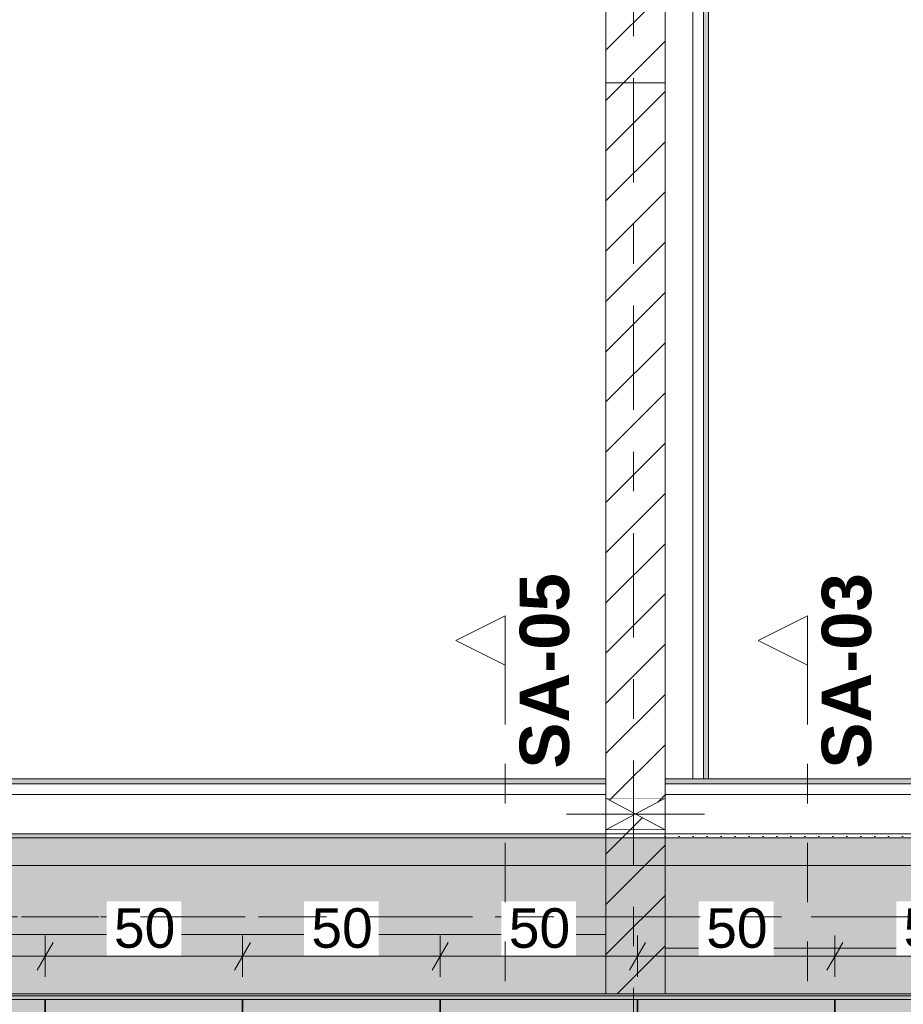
# Model space of a CAD drawing. Header units: metres. Extents: x -3.6 to 84.5, y -11 to 16.8.
# Tile 198 of 256: x 35 to 37.2, y 8.1 to 10.6. Entities that reach past the tile are written whole.
import ezdxf

# ---------------------------------------------------------------- set-up
doc = ezdxf.new("R2010")
doc.units = ezdxf.units.M
doc.header["$MEASUREMENT"] = 0
for name, pattern in [('Achse', [0.2, 0.1, -0.05, 0, -0.05]), ('Punktlinie weit', [0.06, 0.01, -0.05]), ('Schnittlinie', [0.3, 0.15, -0.075, 0, -0.075]), ('Strichlinie doppelt', [0.546806, 0.264583, -0.105833, 0.070556, -0.105833]), ('Wipeout_Contour', [1, 0, -1])]:
    doc.linetypes.add(name, pattern=pattern)
for name, color, linetype in [('154 - Bemaßung_ Beschriftung.Ausbau - Deckenspiegel', 7, 'Continuous'), ('203 - Marker.Schnitt - Ausbaudetail SA', 7, 'Continuous'), ('451 - Universal.Achsen Raster', 7, 'Continuous'), ('605 - Struktur.Wand Innen', 7, 'Continuous'), ('608 - Struktur.Träger', 7, 'Continuous'), ('Abbruch_605 - Struktur.Wand Innen', 7, 'Continuous'), ('Neubau_605 - Struktur.Wand Innen', 7, 'Continuous'), ('Neubau_651 - Abdeckung.Decke abgehängt_ bekleidet', 7, 'Continuous'), ('Neubau_653 - Abdeckung.TB Verkofferung', 7, 'Continuous')]:
    doc.layers.add(name, color=color, linetype=linetype)
doc.styles.add('ERSTELLTER_STIL_1', font='txt')
doc.styles.add('ERSTELLTER_STIL_2', font='txt')
doc.linetypes.add('Abbruch 1', pattern='A,0,[1,2022.0244.A_L5A-PL04.04_iB_Deckenspiegel 2.OG1.Shx,S=0.001984,R=0,X=0,Y=0],-0.25,0', length=0.25)
doc.dimstyles.new('ERSTELLTER_STIL__2', dxfattribs={"dimtxt": 0.1, "dimasz": 0.0532, "dimexe": 0.18, "dimexo": 0.0625, "dimgap": 0, "dimtad": 1, "dimtih": 1, "dimtoh": 1, "dimzin": 0, "dimdsep": 46, "dimtxsty": 'ERSTELLTER_STIL_2', "dimblk": 'ARROWHEAD_2', "dimblk1": 'ARROWHEAD_2', "dimblk2": 'ARROWHEAD_2', "dimcen": 0.09, "dimse1": 1, "dimse2": 1, "dimclrd": 7, "dimclre": 7, "dimclrt": 7, "dimazin": 0, "dimtfac": 1, "dimtdec": 4, "dimtmove": 0, "dimatfit": 3, "dimfxl": 1, "dimtolj": 1, "dimtzin": 0, "dimarcsym": 0})
pattern_1 = [(45, (0, 0), (-0.01767767, 0.01767767), [0, -0.025])]
pattern_2 = [(45, (0, 0), (-0.0636396, 0.0636396), [])]

# ---------------------------------------------------------------- blocks, each defined once
blk = doc.blocks.new('*D267')
at = {"layer": '154 - Bemaßung_ Beschriftung.Ausbau - Deckenspiegel', "color": 7, "linetype": 'Continuous', "lineweight": 5}
for p, q in [((34.5602, 8.235), (34.5198, 8.165)), ((34.54, 8.1475), (34.54, 8.2525)), ((35.0602, 8.235), (35.0198, 8.165)), ((35.04, 8.1475), (35.04, 8.2525)), ((34.54, 8.2), (35.04, 8.2))]:
    blk.add_line(p, q, dxfattribs=at)
at = {"color": 254, "linetype": 'Wipeout_Contour', "lineweight": 0, "ltscale": 143.049918}
blk.add_wipeout([(34.6954, 8.2012), (34.8846, 8.2012), (34.8846, 8.3387), (34.6954, 8.3387)], dxfattribs=at).dxf.layer = '154 - Bemaßung_ Beschriftung.Ausbau - Deckenspiegel'
at = {"layer": '154 - Bemaßung_ Beschriftung.Ausbau - Deckenspiegel', "color": 7, "lineweight": 5, "insert": (34.7141, 8.22), "char_height": 0.1, "attachment_point": 7, "style": 'ERSTELLTER_STIL_2'}
blk.add_mtext('\\A1;{\\pql;\\fArial|b0|i0|c0|p38;50}', dxfattribs=at)
blk = doc.blocks.new('ARROWHEAD_2')
at = {"color": 0, "linetype": 'Continuous', "lineweight": 0}
for p, q in [((-0.378, -0.655), (0.378, 0.655)), ((0, 0), (-1, 0))]:
    blk.add_line(p, q, dxfattribs=at)
blk = doc.blocks.new('*D268')
at = {"layer": '154 - Bemaßung_ Beschriftung.Ausbau - Deckenspiegel', "color": 7, "linetype": 'Continuous', "lineweight": 5}
for p, q in [((35.0602, 8.235), (35.0198, 8.165)), ((35.04, 8.1475), (35.04, 8.2525)), ((35.5602, 8.235), (35.5198, 8.165)), ((35.54, 8.1475), (35.54, 8.2525)), ((35.04, 8.2), (35.54, 8.2))]:
    blk.add_line(p, q, dxfattribs=at)
at = {"color": 254, "linetype": 'Wipeout_Contour', "lineweight": 0, "ltscale": 144.996298}
blk.add_wipeout([(35.1954, 8.2012), (35.3846, 8.2012), (35.3846, 8.3387), (35.1954, 8.3387)], dxfattribs=at).dxf.layer = '154 - Bemaßung_ Beschriftung.Ausbau - Deckenspiegel'
at = {"layer": '154 - Bemaßung_ Beschriftung.Ausbau - Deckenspiegel', "color": 7, "lineweight": 5, "insert": (35.2141, 8.22), "char_height": 0.1, "attachment_point": 7, "style": 'ERSTELLTER_STIL_2'}
blk.add_mtext('\\A1;{\\pql;\\fArial|b0|i0|c0|p38;50}', dxfattribs=at)
blk = doc.blocks.new('*D269')
at = {"layer": '154 - Bemaßung_ Beschriftung.Ausbau - Deckenspiegel', "color": 7, "linetype": 'Continuous', "lineweight": 5}
for p, q in [((35.5602, 8.235), (35.5198, 8.165)), ((35.54, 8.1475), (35.54, 8.2525)), ((36.0602, 8.235), (36.0198, 8.165)), ((36.04, 8.1475), (36.04, 8.2525)), ((35.54, 8.2), (36.04, 8.2))]:
    blk.add_line(p, q, dxfattribs=at)
at = {"color": 254, "linetype": 'Wipeout_Contour', "lineweight": 0, "ltscale": 146.944117}
blk.add_wipeout([(35.6954, 8.2012), (35.8846, 8.2012), (35.8846, 8.3387), (35.6954, 8.3387)], dxfattribs=at).dxf.layer = '154 - Bemaßung_ Beschriftung.Ausbau - Deckenspiegel'
at = {"layer": '154 - Bemaßung_ Beschriftung.Ausbau - Deckenspiegel', "color": 7, "lineweight": 5, "insert": (35.7141, 8.22), "char_height": 0.1, "attachment_point": 7, "style": 'ERSTELLTER_STIL_2'}
blk.add_mtext('\\A1;{\\pql;\\fArial|b0|i0|c0|p38;50}', dxfattribs=at)
blk = doc.blocks.new('*D270')
at = {"layer": '154 - Bemaßung_ Beschriftung.Ausbau - Deckenspiegel', "color": 7, "linetype": 'Continuous', "lineweight": 5}
for p, q in [((36.0602, 8.235), (36.0198, 8.165)), ((36.04, 8.1475), (36.04, 8.2525)), ((36.5602, 8.235), (36.5198, 8.165)), ((36.54, 8.1475), (36.54, 8.2525)), ((36.04, 8.2), (36.54, 8.2))]:
    blk.add_line(p, q, dxfattribs=at)
at = {"color": 254, "linetype": 'Wipeout_Contour', "lineweight": 0, "ltscale": 148.89332}
blk.add_wipeout([(36.1954, 8.2012), (36.3846, 8.2012), (36.3846, 8.3387), (36.1954, 8.3387)], dxfattribs=at).dxf.layer = '154 - Bemaßung_ Beschriftung.Ausbau - Deckenspiegel'
at = {"layer": '154 - Bemaßung_ Beschriftung.Ausbau - Deckenspiegel', "color": 7, "lineweight": 5, "insert": (36.2141, 8.22), "char_height": 0.1, "attachment_point": 7, "style": 'ERSTELLTER_STIL_2'}
blk.add_mtext('\\A1;{\\pql;\\fArial|b0|i0|c0|p38;50}', dxfattribs=at)
blk = doc.blocks.new('*D271')
at = {"layer": '154 - Bemaßung_ Beschriftung.Ausbau - Deckenspiegel', "color": 7, "linetype": 'Continuous', "lineweight": 5}
for p, q in [((36.5602, 8.235), (36.5198, 8.165)), ((36.54, 8.1475), (36.54, 8.2525)), ((37.0602, 8.235), (37.0198, 8.165)), ((37.04, 8.1475), (37.04, 8.2525)), ((36.54, 8.2), (37.04, 8.2))]:
    blk.add_line(p, q, dxfattribs=at)
at = {"color": 254, "linetype": 'Wipeout_Contour', "lineweight": 0, "ltscale": 150.843851}
blk.add_wipeout([(36.6954, 8.2012), (36.8846, 8.2012), (36.8846, 8.3387), (36.6954, 8.3387)], dxfattribs=at).dxf.layer = '154 - Bemaßung_ Beschriftung.Ausbau - Deckenspiegel'
at = {"layer": '154 - Bemaßung_ Beschriftung.Ausbau - Deckenspiegel', "color": 7, "lineweight": 5, "insert": (36.7141, 8.22), "char_height": 0.1, "attachment_point": 7, "style": 'ERSTELLTER_STIL_2'}
blk.add_mtext('\\A1;{\\pql;\\fArial|b0|i0|c0|p38;50}', dxfattribs=at)
blk = doc.blocks.new('*D272')
at = {"layer": '154 - Bemaßung_ Beschriftung.Ausbau - Deckenspiegel', "color": 7, "linetype": 'Continuous', "lineweight": 5}
for p, q in [((37.0602, 8.235), (37.0198, 8.165)), ((37.04, 8.1475), (37.04, 8.2525)), ((37.5602, 8.235), (37.5198, 8.165)), ((37.54, 8.1475), (37.54, 8.2525)), ((37.04, 8.2), (37.54, 8.2))]:
    blk.add_line(p, q, dxfattribs=at)
at = {"color": 254, "linetype": 'Wipeout_Contour', "lineweight": 0, "ltscale": 152.795661}
blk.add_wipeout([(37.1954, 8.2012), (37.3846, 8.2012), (37.3846, 8.3387), (37.1954, 8.3387)], dxfattribs=at).dxf.layer = '154 - Bemaßung_ Beschriftung.Ausbau - Deckenspiegel'
at = {"layer": '154 - Bemaßung_ Beschriftung.Ausbau - Deckenspiegel', "color": 7, "lineweight": 5, "insert": (37.2141, 8.22), "char_height": 0.1, "attachment_point": 7, "style": 'ERSTELLTER_STIL_2'}
blk.add_mtext('\\A1;{\\pql;\\fArial|b0|i0|c0|p38;50}', dxfattribs=at)
blk = doc.blocks.new('*D409')
at = {"layer": '154 - Bemaßung_ Beschriftung.Ausbau - Deckenspiegel', "color": 7, "linetype": 'Continuous', "lineweight": 5}
for p, q in [((19.49, 8.3775), (19.49, 8.4825)), ((43.335, 8.3775), (43.335, 8.4825)), ((19.5102, 8.465), (19.4698, 8.395)), ((43.3148, 8.395), (43.3552, 8.465)), ((19.4558, 8.43), (19.49, 8.43)), ((19.49, 8.43), (43.335, 8.43)), ((43.335, 8.43), (43.3692, 8.43))]:
    blk.add_line(p, q, dxfattribs=at)
at = {"color": 254, "linetype": 'Wipeout_Contour', "lineweight": 0, "ltscale": 130.180221}
blk.add_wipeout([(31.1977, 8.4312), (31.6273, 8.4312), (31.6273, 8.5687), (31.1977, 8.5687)], dxfattribs=at).dxf.layer = '154 - Bemaßung_ Beschriftung.Ausbau - Deckenspiegel'
at = {"layer": '154 - Bemaßung_ Beschriftung.Ausbau - Deckenspiegel', "color": 7, "lineweight": 5, "insert": (31.2165, 8.4306), "char_height": 0.1, "attachment_point": 7, "style": 'ERSTELLTER_STIL_2'}
blk.add_mtext('\\A1;{\\pql;\\fArial|b0|i0|c0|p38;23,84\\fArial|b0|i0|c0|p38;\\A1{\\H.66x;\\S5^  ;}}', dxfattribs=at)

msp = doc.modelspace()

# ---------------------------------------------------------------- hatches: boundary and pattern name
at = {"layer": 'Abbruch_605 - Struktur.Wand Innen', "linetype": 'Continuous', "lineweight": 0, "true_color": 0x000000}
h = msp.add_hatch(dxfattribs=at)
h.set_pattern_fill('MW_Ziegel_0001', color=18, style=0, pattern_type=2)
h.set_pattern_definition(pattern_2)
h.paths.add_polyline_path([(36.46, 8.6), (36.535, 8.56), (36.61, 8.6)])
h = msp.add_hatch(dxfattribs=at)
h.set_pattern_fill('MW_Ziegel_0001', color=18, style=0, pattern_type=2)
h.set_pattern_definition(pattern_2)
h.paths.add_polyline_path([(36.46, 8.52), (36.61, 8.52), (36.535, 8.56)])
at = {"layer": 'Neubau_651 - Abdeckung.Decke abgehängt_ bekleidet', "linetype": 'Continuous', "lineweight": 13, "true_color": 0xffbfbf}
h = msp.add_hatch(dxfattribs=at)
h.set_pattern_fill('sechseckig_0001', color=254, style=0, pattern_type=2)
h.set_pattern_definition([(90, (0, 0), (-0.12990375, 0), [0.075, -0.15]), (90, (-0.06495, 0.1125), (-0.12990375, 0), [0.075, -0.15]), (150, (5e-18, 0.075), (0.06495188, 0.11249995), [0.075, -0.15]), (150, (-0.1299, 0.075), (0.06495188, 0.11249995), [0.075, -0.15]), (210, (0, 0), (-0.06495187, 0.11249995), [0.075, -0.15]), (210, (-0.1299, 8e-18), (-0.06495187, 0.11249995), [0.075, -0.15])])
h.paths.add_polyline_path([(19.49, 6.01), (43.335, 6.01), (43.335, 7.965), (43.335, 8.09), (19.49, 8.09)])
h.paths.add_polyline_path([(39.04, 7.39), (39.74, 7.39), (39.74, 6.71), (39.04, 6.71)], flags=0)
h.paths.add_polyline_path([(33.34, 7.39), (34.04, 7.39), (34.04, 6.71), (33.34, 6.71)], flags=0)
h.paths.add_polyline_path([(27.64, 7.39), (28.34, 7.39), (28.34, 6.71), (27.64, 6.71)], flags=0)
h.paths.add_polyline_path([(21.94, 7.39), (22.64, 7.39), (22.64, 6.71), (21.94, 6.71)], flags=0)
at = {"layer": 'Neubau_653 - Abdeckung.TB Verkofferung', "linetype": 'Continuous', "lineweight": 0, "true_color": 0x000000}
h = msp.add_hatch(dxfattribs=at)
h.set_pattern_fill('Gips_0001', color=18, style=0, pattern_type=2)
h.set_pattern_definition(pattern_1)
h.paths.add_polyline_path([(36.72, 8.6495), (36.72, 12.69), (36.7075, 12.69), (36.7075, 8.6495)])
h = msp.add_hatch(dxfattribs=at)
h.set_pattern_fill('Gips_0001', color=18, style=0, pattern_type=2)
h.set_pattern_definition(pattern_1)
h.paths.add_polyline_path([(36.46, 8.6495), (33, 8.6495), (33, 8.637), (36.46, 8.637)])
h = msp.add_hatch(dxfattribs=at)
h.set_pattern_fill('Gips_0001', color=18, style=0, pattern_type=2)
h.set_pattern_definition(pattern_1)
h.paths.add_polyline_path([(40.05, 8.6495), (36.61, 8.6495), (36.61, 8.637), (40.05, 8.637)])

# ---------------------------------------------------------------- linework, layer by layer
at = {"layer": '608 - Struktur.Träger', "color": 7, "linetype": 'Continuous', "lineweight": 13}
msp.add_line((0.38, 8.09), (61.88, 8.09), dxfattribs=at)
at = {"layer": '608 - Struktur.Träger', "color": 7, "linetype": 'Continuous', "lineweight": 5}
msp.add_line((39.97, 8.09), (33.09, 8.09), dxfattribs=at)
at = {"layer": 'Abbruch_605 - Struktur.Wand Innen', "color": 7, "linetype": 'Abbruch 1', "lineweight": 18}
for p, q in [((36.61, 8.6), (36.46, 8.6)), ((36.46, 8.52), (36.61, 8.52))]:
    msp.add_line(p, q, dxfattribs=at)
at = {"layer": 'Abbruch_605 - Struktur.Wand Innen', "color": 160, "linetype": 'Abbruch 1', "lineweight": 5, "true_color": 0x3232ff}
msp.add_line((36.36, 8.56), (36.71, 8.56), dxfattribs=at)
msp.add_line((36.36, 8.56), (36.71, 8.56), dxfattribs=at)
at = {"layer": 'Abbruch_605 - Struktur.Wand Innen', "color": 7, "linetype": 'Abbruch 1', "lineweight": 18, "flags": 128}
for points in [[(36.46, 8.6), (36.46, 8.52)], [(36.61, 8.52), (36.61, 8.6)]]:
    msp.add_lwpolyline(points, dxfattribs=at)
at = {"layer": 'Neubau_605 - Struktur.Wand Innen', "color": 1, "linetype": 'Continuous', "lineweight": 9}
for p, q in [((36.46, 8.52), (36.61, 8.6)), ((36.46, 8.6), (36.61, 8.52))]:
    msp.add_line(p, q, dxfattribs=at)
at = {"layer": 'Neubau_651 - Abdeckung.Decke abgehängt_ bekleidet', "color": 1, "linetype": 'Achse', "lineweight": 35}
for p, q in [((35.04, 6.01), (35.04, 8.09)), ((35.54, 6.01), (35.54, 8.09)), ((36.04, 6.01), (36.04, 8.09)), ((36.54, 6.01), (36.54, 8.09)), ((37.04, 6.01), (37.04, 8.09))]:
    msp.add_line(p, q, dxfattribs=at)
at = {"layer": 'Neubau_651 - Abdeckung.Decke abgehängt_ bekleidet', "color": 1, "linetype": 'Punktlinie weit', "lineweight": 13, "flags": 128}
msp.add_lwpolyline([(19.49, 6.01), (43.335, 6.01), (43.335, 7.965), (43.335, 8.09), (19.49, 8.09)], close=True, dxfattribs=at)
at = {"layer": 'Neubau_653 - Abdeckung.TB Verkofferung', "color": 1, "linetype": 'Continuous', "lineweight": 5}
for p, q in [((36.6805, 12.69), (36.6805, 8.6495)), ((36.7075, 12.69), (36.7075, 8.6495)), ((36.72, 12.69), (36.72, 8.6495)), ((36.46, 8.6495), (33, 8.6495)), ((36.46, 8.637), (33, 8.637)), ((40.05, 8.6495), (36.61, 8.6495)), ((40.05, 8.637), (36.61, 8.637)), ((36.46, 8.61), (33, 8.61)), ((40.05, 8.61), (36.61, 8.61)), ((36.46, 8.51), (33, 8.51)), ((40.05, 8.51), (36.61, 8.51))]:
    msp.add_line(p, q, dxfattribs=at)
at = {"layer": 'Neubau_653 - Abdeckung.TB Verkofferung', "color": 1, "linetype": 'Continuous', "lineweight": 9}
for p, q in [((36.72, 8.6495), (36.72, 12.69)), ((36.46, 8.6495), (33, 8.6495)), ((36.46, 8.6495), (36.46, 8.255)), ((40.05, 8.6495), (36.61, 8.6495)), ((36.61, 8.6495), (36.61, 8.22)), ((36.46, 8.255), (33, 8.255)), ((40.05, 8.22), (36.61, 8.22))]:
    msp.add_line(p, q, dxfattribs=at)
at = {"layer": 'Neubau_653 - Abdeckung.TB Verkofferung', "color": 1, "linetype": 'Continuous', "lineweight": 5, "flags": 128}
for points in [[(36.46, 8.6495), (36.46, 8.637), (36.46, 8.61), (36.46, 8.51)], [(36.61, 8.6495), (36.61, 8.637), (36.61, 8.61), (36.61, 8.51)], [(36.72, 8.6495), (36.7075, 8.6495), (36.6805, 8.6495)]]:
    msp.add_lwpolyline(points, dxfattribs=at)

# ---------------------------------------------------------------- next in the draw order: wipeouts: each hides what was drawn before it
at = {"color": 254, "linetype": 'Wipeout_Contour', "lineweight": 0, "ltscale": 151.047194}
msp.add_wipeout([(36.61, 10.4123), (36.46, 10.4123), (36.46, 8.6), (36.61, 8.6)], dxfattribs=at).dxf.layer = '605 - Struktur.Wand Innen'
at = {"color": 254, "linetype": 'Wipeout_Contour', "lineweight": 0, "ltscale": 112.61479}
msp.add_wipeout([(36.46, 8.255), (36.46, 8.105), (36.61, 8.105)], dxfattribs=at).dxf.layer = '605 - Struktur.Wand Innen'

# ---------------------------------------------------------------- next in the draw order: hatches: boundary and pattern name
at = {"layer": '605 - Struktur.Wand Innen', "linetype": 'Continuous', "lineweight": 0, "true_color": 0x000000}
h = msp.add_hatch(dxfattribs=at)
h.set_pattern_fill('MW_Ziegel_0001', color=18, style=0, pattern_type=2)
h.set_pattern_definition(pattern_2)
h.paths.add_polyline_path([(36.61, 10.4123), (36.46, 10.4123), (36.46, 8.6), (36.61, 8.6)])
h = msp.add_hatch(dxfattribs=at)
h.set_pattern_fill('MW_Ziegel_0001', color=18, style=0, pattern_type=2)
h.set_pattern_definition(pattern_2)
h.paths.add_polyline_path([(36.46, 8.255), (36.46, 8.105), (36.61, 8.105)])
at = {"layer": 'Neubau_605 - Struktur.Wand Innen', "linetype": 'Continuous', "lineweight": 0, "true_color": 0x000000}
h = msp.add_hatch(dxfattribs=at)
h.set_pattern_fill('MW_Ziegel_0001', color=18, style=0, pattern_type=2)
h.set_pattern_definition(pattern_2)
h.paths.add_polyline_path([(36.61, 11.1023), (36.46, 11.1023), (36.46, 10.4123), (36.61, 10.4123)])

# ---------------------------------------------------------------- next in the draw order: linework, layer by layer
at = {"layer": '605 - Struktur.Wand Innen', "color": 7, "linetype": 'Continuous', "lineweight": 18}
msp.add_line((36.61, 10.4123), (36.46, 10.4123), dxfattribs=at)
at = {"layer": '605 - Struktur.Wand Innen', "color": 7, "linetype": 'Continuous', "lineweight": 18, "flags": 128}
for points in [[(36.46, 10.4123), (36.46, 8.6)], [(36.61, 8.6), (36.61, 10.4123)]]:
    msp.add_lwpolyline(points, dxfattribs=at)
at = {"layer": 'Neubau_605 - Struktur.Wand Innen', "color": 1, "linetype": 'Continuous', "lineweight": 18, "flags": 128}
for points in [[(36.46, 11.1023), (36.46, 10.4123)], [(36.61, 10.4123), (36.61, 11.1023)]]:
    msp.add_lwpolyline(points, dxfattribs=at)
at = {"layer": 'Neubau_653 - Abdeckung.TB Verkofferung', "color": 1, "linetype": 'Continuous', "lineweight": 9}
for p, q in [((36.61, 8.6495), (36.61, 12.69)), ((36.72, 8.6495), (36.61, 8.6495))]:
    msp.add_line(p, q, dxfattribs=at)

# ---------------------------------------------------------------- next in the draw order: wipeouts: each hides what was drawn before it
at = {"color": 254, "linetype": 'Wipeout_Contour', "lineweight": 0, "ltscale": 149.996724}
msp.add_wipeout([(36.46, 8.255), (36.61, 8.105), (36.61, 8.52), (36.46, 8.52)], dxfattribs=at).dxf.layer = '605 - Struktur.Wand Innen'

# ---------------------------------------------------------------- next in the draw order: hatches: boundary and pattern name
at = {"layer": '605 - Struktur.Wand Innen', "linetype": 'Continuous', "lineweight": 0, "true_color": 0x000000}
h = msp.add_hatch(dxfattribs=at)
h.set_pattern_fill('MW_Ziegel_0001', color=18, style=0, pattern_type=2)
h.set_pattern_definition(pattern_2)
h.paths.add_polyline_path([(36.46, 8.255), (36.61, 8.105), (36.61, 8.52), (36.46, 8.52)])
at = {"layer": '608 - Struktur.Träger', "linetype": 'Continuous', "lineweight": 0, "true_color": 0x000000}
h = msp.add_hatch(dxfattribs=at)
h.set_pattern_fill('Gips_0001', color=18, style=0, pattern_type=2)
h.set_pattern_definition(pattern_1)
h.paths.add_polyline_path([(36.46, 8.51), (33.09, 8.51), (33.09, 8.5), (36.46, 8.5)])
h = msp.add_hatch(dxfattribs=at)
h.set_pattern_fill('Gips_0001', color=18, style=0, pattern_type=2)
h.set_pattern_definition(pattern_1)
h.paths.add_polyline_path([(36.61, 8.51), (36.61, 8.5), (37.58, 8.5), (37.58, 8.51)])

# ---------------------------------------------------------------- next in the draw order: linework, layer by layer
at = {"layer": '605 - Struktur.Wand Innen', "color": 7, "linetype": 'Continuous', "lineweight": 18}
msp.add_line((36.46, 8.255), (36.46, 8.105), dxfattribs=at)
at = {"layer": '605 - Struktur.Wand Innen', "color": 7, "linetype": 'Continuous', "lineweight": 18, "flags": 128}
for points in [[(36.46, 8.52), (36.46, 8.255)], [(36.61, 8.105), (36.61, 8.52)], [(36.61, 8.105), (36.46, 8.105)]]:
    msp.add_lwpolyline(points, dxfattribs=at)
at = {"layer": '608 - Struktur.Träger', "color": 7, "linetype": 'Continuous', "lineweight": 13}
for p, q in [((0.38, 8.51), (61.88, 8.51)), ((36.46, 8.5), (33.09, 8.5)), ((36.61, 8.5), (36.46, 8.5)), ((37.58, 8.5), (36.61, 8.5))]:
    msp.add_line(p, q, dxfattribs=at)
at = {"layer": '608 - Struktur.Träger', "color": 7, "linetype": 'Continuous', "lineweight": 5}
for p, q in [((36.46, 8.51), (33.09, 8.51)), ((36.46, 8.51), (36.46, 8.5)), ((36.61, 8.51), (36.61, 8.5)), ((37.58, 8.51), (36.61, 8.51))]:
    msp.add_line(p, q, dxfattribs=at)
at = {"layer": '608 - Struktur.Träger', "color": 7, "linetype": 'Achse', "lineweight": 9}
msp.add_line((0.38, 8.3), (61.88, 8.3), dxfattribs=at)

# ---------------------------------------------------------------- next in the draw order: wipeouts: each hides what was drawn before it
at = {"color": 254, "linetype": 'Wipeout_Contour', "lineweight": 0, "ltscale": 144.281084}
msp.add_wipeout([(36.46, 8.255), (33.8, 8.255), (33.8, 8.105), (36.46, 8.105)], dxfattribs=at).dxf.layer = '605 - Struktur.Wand Innen'
at = {"color": 254, "linetype": 'Wipeout_Contour', "lineweight": 0, "ltscale": 151.937652}
msp.add_wipeout([(37.58, 8.22), (36.61, 8.22), (36.61, 8.105), (37.58, 8.105)], dxfattribs=at).dxf.layer = '605 - Struktur.Wand Innen'

# ---------------------------------------------------------------- next in the draw order: hatches: boundary and pattern name
at = {"layer": '608 - Struktur.Träger', "linetype": 'Continuous', "lineweight": 0, "true_color": 0x000000}
h = msp.add_hatch(dxfattribs=at)
h.set_pattern_fill('Beton__Stahlbeton_0001', color=18, style=0, pattern_type=2)
h.set_pattern_definition([(45, (0, 0), (-0.08485281, 0.08485281), []), (45, (-0.04243, 0.04243), (-0.08485281, 0.08485281), [0.09, -0.03])])
h.paths.add_polyline_path([(0.69, 8.5), (0.38, 8.5), (0.38, 8.1), (0.69, 8.1), (7.57, 8.1), (7.89, 8.1), (11.17, 8.1), (11.49, 8.1), (14.77, 8.1), (15.09, 8.1), (18.37, 8.1), (18.69, 8.1), (25.57, 8.1), (25.89, 8.1), (29.23, 8.1), (29.4, 8.1), (32.77, 8.1), (33.09, 8.1), (39.97, 8.1), (40.29, 8.1), (47.17, 8.1), (47.49, 8.1), (50.77, 8.1), (51.09, 8.1), (54.37, 8.1), (54.69, 8.1), (61.57, 8.1), (61.88, 8.1), (61.88, 8.5), (61.57, 8.5), (58.205, 8.5), (58.055, 8.5), (54.69, 8.5), (54.37, 8.5), (51.09, 8.5), (50.77, 8.5), (47.49, 8.5), (47.17, 8.5), (43.81, 8.5), (43.66, 8.5), (40.29, 8.5), (39.97, 8.5), (39.03, 8.5), (38.9, 8.5), (37.71, 8.5), (37.58, 8.5), (36.61, 8.5), (36.46, 8.5), (33.09, 8.5), (32.77, 8.5), (29.4, 8.5), (29.23, 8.5), (25.89, 8.5), (25.57, 8.5), (18.69, 8.5), (18.37, 8.5), (15.09, 8.5), (14.77, 8.5), (11.49, 8.5), (11.17, 8.5), (7.89, 8.5), (7.57, 8.5)])
h = msp.add_hatch(dxfattribs=at)
h.set_pattern_fill('Gips_0001', color=18, style=0, pattern_type=2)
h.set_pattern_definition(pattern_1)
h.paths.add_polyline_path([(33.09, 8.1), (33.09, 8.09), (39.97, 8.09), (39.97, 8.1)])

# ---------------------------------------------------------------- next in the draw order: linework, layer by layer
at = {"layer": '605 - Struktur.Wand Innen', "color": 7, "linetype": 'Continuous', "lineweight": 18}
msp.add_line((36.46, 8.255), (36.46, 8.105), dxfattribs=at)
at = {"layer": '605 - Struktur.Wand Innen', "color": 7, "linetype": 'Continuous', "lineweight": 13, "flags": 128}
for points in [[(36.46, 8.255), (33.8, 8.255)], [(37.58, 8.22), (36.61, 8.22)], [(36.61, 8.22), (36.61, 8.105)], [(33.09, 8.105), (36.46, 8.105)], [(36.61, 8.105), (39.97, 8.105)]]:
    msp.add_lwpolyline(points, dxfattribs=at)
at = {"layer": '608 - Struktur.Träger', "color": 7, "linetype": 'Continuous', "lineweight": 13, "flags": 128}
msp.add_lwpolyline([(50.77, 8.1), (47.49, 8.1), (47.17, 8.1), (40.29, 8.1), (39.97, 8.1), (33.09, 8.1), (32.77, 8.1), (29.4, 8.1), (29.23, 8.1), (25.89, 8.1), (25.57, 8.1), (18.69, 8.1), (18.37, 8.1), (15.09, 8.1), (14.77, 8.1), (11.49, 8.1), (11.17, 8.1), (7.89, 8.1), (7.57, 8.1), (0.69, 8.1), (0.38, 8.1)], dxfattribs=at)

# ---------------------------------------------------------------- next in the draw order: dimensions: what is measured, and where the dimension line sits
at = {"layer": '154 - Bemaßung_ Beschriftung.Ausbau - Deckenspiegel', "color": 7, "linetype": 'Continuous', "lineweight": 5}
dim = msp.add_linear_dim(base=(35.04, 8.2), p1=(34.54, 8.09), p2=(35.04, 8.09), dimstyle='ERSTELLTER_STIL__2', dxfattribs=at)
dim.commit()
dim.dimension.update_dxf_attribs({"geometry": '*D267', "text_midpoint": (34.7903, 8.27), "dimtype": 160})

# ---------------------------------------------------------------- next in the draw order: dimensions: what is measured, and where the dimension line sits
dim = msp.add_linear_dim(base=(35.54, 8.2), p1=(35.04, 8.09), p2=(35.54, 8.09), dimstyle='ERSTELLTER_STIL__2', dxfattribs=at)
dim.commit()
dim.dimension.update_dxf_attribs({"geometry": '*D268', "text_midpoint": (35.2903, 8.27), "dimtype": 160})

# ---------------------------------------------------------------- next in the draw order: dimensions: what is measured, and where the dimension line sits
dim = msp.add_linear_dim(base=(36.04, 8.2), p1=(35.54, 8.09), p2=(36.04, 8.09), dimstyle='ERSTELLTER_STIL__2', dxfattribs=at)
dim.commit()
dim.dimension.update_dxf_attribs({"geometry": '*D269', "text_midpoint": (35.7903, 8.27), "dimtype": 160})

# ---------------------------------------------------------------- next in the draw order: dimensions: what is measured, and where the dimension line sits
dim = msp.add_linear_dim(base=(36.54, 8.2), p1=(36.04, 8.09), p2=(36.54, 8.09), dimstyle='ERSTELLTER_STIL__2', dxfattribs=at)
dim.commit()
dim.dimension.update_dxf_attribs({"geometry": '*D270', "text_midpoint": (36.2903, 8.27), "dimtype": 160})

# ---------------------------------------------------------------- next in the draw order: dimensions: what is measured, and where the dimension line sits
dim = msp.add_linear_dim(base=(37.04, 8.2), p1=(36.54, 8.09), p2=(37.04, 8.09), dimstyle='ERSTELLTER_STIL__2', dxfattribs=at)
dim.commit()
dim.dimension.update_dxf_attribs({"geometry": '*D271', "text_midpoint": (36.7903, 8.27), "dimtype": 160})

# ---------------------------------------------------------------- next in the draw order: dimensions: what is measured, and where the dimension line sits
dim = msp.add_linear_dim(base=(37.54, 8.2), p1=(37.04, 8.09), p2=(37.54, 8.09), dimstyle='ERSTELLTER_STIL__2', dxfattribs=at)
dim.commit()
dim.dimension.update_dxf_attribs({"geometry": '*D272', "text_midpoint": (37.2903, 8.27), "dimtype": 160})

# ---------------------------------------------------------------- next in the draw order: dimensions: what is measured, and where the dimension line sits
dim = msp.add_linear_dim(base=(43.335, 8.42998), p1=(19.48999, 8.08998), p2=(43.335, 8.08998), dimstyle='ERSTELLTER_STIL__2', dxfattribs=at)
dim.commit()
dim.dimension.update_dxf_attribs({"geometry": '*D409', "text_midpoint": (31.51954, 8.49998), "dimtype": 160})

# ---------------------------------------------------------------- next in the draw order: linework, layer by layer
at = {"layer": '203 - Marker.Schnitt - Ausbaudetail SA', "color": 7, "linetype": 'Schnittlinie', "lineweight": 13}
for p, q in [((36.2052, 8.937), (36.2052, 4.763)), ((36.9704, 8.937), (36.9704, 7.8025))]:
    msp.add_line(p, q, dxfattribs=at)
at = {"layer": '451 - Universal.Achsen Raster', "color": 160, "linetype": 'Strichlinie doppelt', "lineweight": 9, "true_color": 0x3232ff}
for p, q in [((36.53, -10.585), (36.53, 16.355)), ((64.935, 8.3), (-3.175, 8.3))]:
    msp.add_line(p, q, dxfattribs=at)

# ---------------------------------------------------------------- next in the draw order: texts
at = {"layer": '203 - Marker.Schnitt - Ausbaudetail SA', "color": 7, "lineweight": 13, "char_height": 0.125, "attachment_point": 7, "rotation": 90, "style": 'ERSTELLTER_STIL_1'}
for s, insert in [('\\A1;{\\pql;\\pt0;\\fArial|b1|i0|c0|p38;SA-05}', (36.3685, 8.6754)), ('\\A1;{\\pql;\\pt0;\\fArial|b1|i0|c0|p38;SA-03}', (37.1337, 8.6754))]:
    msp.add_mtext(s, dxfattribs=dict(at, insert=insert))

# ---------------------------------------------------------------- next in the draw order: wipeouts: each hides what was drawn before it
at = {"color": 254, "linetype": 'Wipeout_Contour', "lineweight": 0, "ltscale": 111.319773}
msp.add_wipeout([(36.2052, 9.062), (36.0802, 8.9995), (36.2052, 8.937)], dxfattribs=at).dxf.layer = '203 - Marker.Schnitt - Ausbaudetail SA'
at = {"color": 254, "linetype": 'Wipeout_Contour', "lineweight": 0, "ltscale": 113.548131}
msp.add_wipeout([(36.9704, 9.062), (36.8454, 8.9995), (36.9704, 8.937)], dxfattribs=at).dxf.layer = '203 - Marker.Schnitt - Ausbaudetail SA'

# ---------------------------------------------------------------- next in the draw order: linework, layer by layer
at = {"layer": '203 - Marker.Schnitt - Ausbaudetail SA', "color": 7, "linetype": 'Continuous', "lineweight": 13, "flags": 128}
for points in [[(36.2052, 9.062), (36.2052, 8.937), (36.0802, 8.9995)], [(36.9704, 9.062), (36.9704, 8.937), (36.8454, 8.9995)]]:
    msp.add_lwpolyline(points, close=True, dxfattribs=at)

doc.saveas('drawing.dxf')
